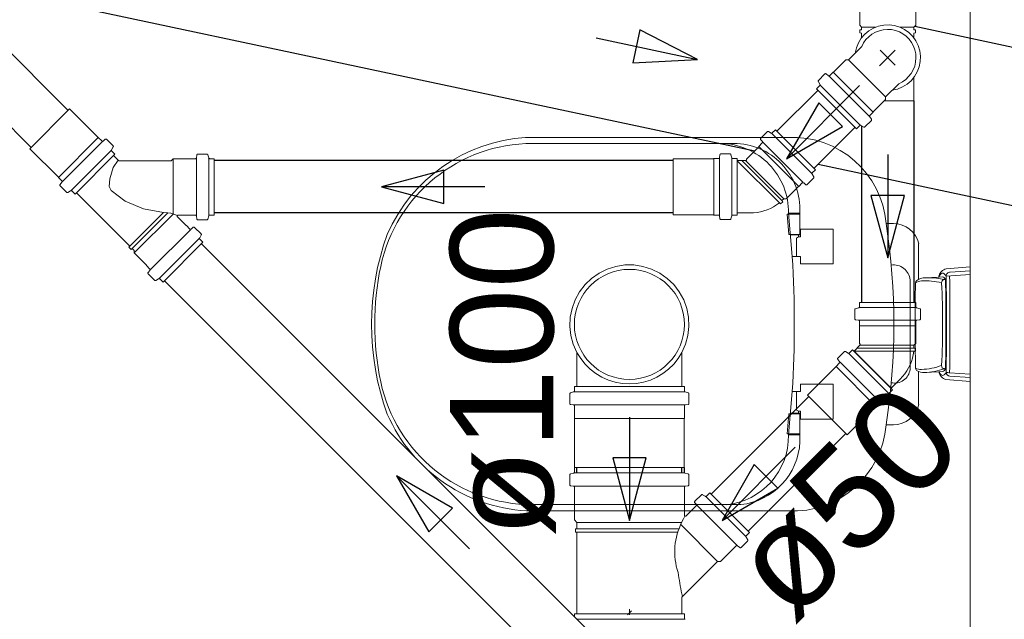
# Model space of a CAD drawing. Header units: millimetres. Extents: x 567 to 934, y -1 to 364.
# Tile 40 of 256: x 611.23 to 613.13, y 47.9 to 49.06. Entities that reach past the tile are written whole.
import ezdxf

# ---------------------------------------------------------------- set-up
doc = ezdxf.new("R2010")
doc.units = ezdxf.units.MM
doc.header["$MEASUREMENT"] = 0
doc.linetypes.add('NULL', pattern=[0])
doc.layers.add('ARQ FINA', color=8, linetype='Continuous')
for name, color, linetype, lineweight in [('CV-Condutos', 14, 'Continuous', 25), ('CV-Sentido conduto', 14, 'Continuous', 30), ('Simbolos', 14, 'Continuous', 20), ('Simbolos_int', 14, 'Continuous', 15), ('TQ-Condutos', 14, 'Continuous', 25), ('TQ-Sentido conduto', 14, 'Continuous', 30), ('TQ-Textos conduto', 7, 'Continuous', 9)]:
    doc.layers.add(name, color=color, linetype=linetype, lineweight=lineweight)
doc.styles.add('Arial', font='arial.ttf')

msp = doc.modelspace()

# ---------------------------------------------------------------- linework, layer by layer
at = {"layer": 'ARQ FINA', "lineweight": 5}
for p, q in [((613.0656, 49.5161), (613.0656, 47.189)), ((612.7131, 48.8305), (612.2047, 48.8305)), ((612.2181, 48.819), (612.6074, 48.819)), ((612.7136, 48.6837), (612.7207, 48.6001)), ((612.7136, 48.6837), (612.7358, 48.6837)), ((612.7358, 48.6848), (612.7358, 48.642)), ((612.711, 48.6818), (612.7358, 48.6818)), ((612.7144, 48.643), (612.711, 48.6818)), ((612.9168, 48.6638), (612.9024, 48.6638)), ((612.7371, 48.6383), (612.7371, 48.6533)), ((612.7371, 48.6533), (612.8001, 48.6533)), ((612.8001, 48.6533), (612.8001, 48.5859)), ((612.7175, 48.643), (612.7144, 48.643)), ((612.7172, 48.642), (612.7332, 48.642)), ((612.7175, 48.643), (612.7358, 48.643)), ((612.7327, 48.6381), (612.7288, 48.6359)), ((612.7288, 48.6359), (612.7288, 48.6001)), ((612.7358, 48.642), (612.733, 48.642)), ((612.733, 48.642), (612.733, 48.6383)), ((612.733, 48.6383), (612.7371, 48.6383)), ((612.9656, 48.5558), (612.9656, 48.6244)), ((612.7371, 48.6001), (612.7207, 48.6001)), ((612.7371, 48.5859), (612.7371, 48.6001)), ((612.8001, 48.5859), (612.7371, 48.5859)), ((613.019, 48.576), (613.0656, 48.58)), ((613.0656, 48.5724), (613.0269, 48.5699)), ((612.9489, 48.5549), (612.9489, 48.3814)), ((612.9774, 48.5589), (613.0047, 48.5604)), ((613.0045, 48.5604), (613.0116, 48.5607)), ((613.0148, 48.5554), (613.0177, 48.5556)), ((613.0656, 48.5655), (613.0187, 48.5619)), ((612.9656, 48.3136), (612.9656, 48.3777)), ((613.0045, 48.3769), (613.0122, 48.3773)), ((613.0177, 48.3832), (613.0154, 48.383)), ((613.0048, 48.377), (612.9764, 48.3754)), ((613.0656, 48.3581), (613.0184, 48.3621)), ((613.0256, 48.3752), (613.0656, 48.3726)), ((613.0656, 48.3657), (613.026, 48.3682)), ((612.7371, 48.3387), (612.7371, 48.3529)), ((612.7371, 48.3529), (612.8001, 48.3529)), ((612.8001, 48.3529), (612.8001, 48.2855)), ((612.7136, 48.255), (612.7207, 48.3388)), ((612.7207, 48.3387), (612.7371, 48.3387)), ((612.7288, 48.3029), (612.7288, 48.3388)), ((612.7329, 48.3006), (612.7288, 48.3029)), ((612.7144, 48.2958), (612.711, 48.257)), ((612.7175, 48.2958), (612.7144, 48.2958)), ((612.7172, 48.2968), (612.7344, 48.2968)), ((612.7175, 48.2958), (612.7358, 48.2958)), ((612.7371, 48.3005), (612.733, 48.3005)), ((612.733, 48.3005), (612.733, 48.2968)), ((612.733, 48.2968), (612.7358, 48.2968)), ((612.7358, 48.2968), (612.7358, 48.2417)), ((612.7371, 48.2855), (612.7371, 48.3005)), ((612.8001, 48.2855), (612.7371, 48.2855)), ((612.9024, 48.2743), (612.9168, 48.2743)), ((612.711, 48.257), (612.7358, 48.257)), ((612.7136, 48.255), (612.7358, 48.255)), ((612.6211, 48.1198), (612.2181, 48.1198)), ((612.2179, 48.1076), (612.7131, 48.1076))]:
    msp.add_line(p, q, dxfattribs=at)
for centre, radius, start, end in [((612.2181, 48.5186), 0.3004, 90, 168), ((612.2246, 48.5171), 0.314, 93.6172, 156.3827), ((612.5805, 48.6859), 0.1331, 359.0349, 89.0913), ((612.6074, 48.6906), 0.1284, 357.4413, 90), ((612.7216, 48.6493), 0.1814, 4.5869, 92.6711), ((611.6544, 48.469), 1.2632, 351.1306, 8.8694), ((612.9168, 48.6138), 0.05, 12.2947, 90), ((612.4165, 48.4691), 0.5102, 160.0784, 199.9216), ((610.6843, 48.4695), 2.0406, 356.3241, 3.6703), ((612.4496, 48.4694), 0.5371, 168, 192), ((612.9173, 48.5522), 0.0317, 4.9444, 99.0556), ((613.034, 48.551), 0.0314, 139.7409, 156.2591), ((613.012, 48.564), 0.00408, 49.0114, 130.9886), ((613.0201, 48.5629), 0.0131, 94.9119, 140.0973), ((613.0266, 48.5621), 0.00782, 87.7493, 180.9362), ((616.5259, 48.4694), 3.5673, 178.7212, 181.3732), ((612.9651, 48.5491), 0.00564, 125.4412, 180.4655), ((612.9725, 48.5299), 0.023, 93.4937, 124.5063), ((612.9778, 48.5313), 0.0274, 103.3835, 125.4412), ((612.979, 48.4237), 0.1294, 76.1701, 93.4937), ((612.9793, 48.525), 0.0339, 93.0989, 103.3835), ((612.984, 48.4205), 0.1386, 83.2723, 92.7277), ((612.987, 48.4456), 0.1133, 75.8134, 83.2723), ((613.0207, 48.5539), 0.0174, 130.9886, 158.2947), ((613.0111, 48.5611), 0.00641, 156.2591, 186.3027), ((613.016, 48.5493), 0.00624, 101.0044, 178.9956), ((611.4658, 48.469), 1.5462, 357.0381, 2.9778), ((613.0114, 48.5557), 0.00506, 39.6215, 86.9463), ((613.0027, 48.5533), 0.0182, 28.1844, 49.0114), ((612.9896, 48.5377), 0.0333, 32.4839, 39.6215), ((604.6812, 48.4693), 8.337, 359.40781, 0.59251), ((607.2854, 48.4682), 5.7341, 359.07935, 0.93623), ((602.8414, 48.4693), 10.1846, 359.47044, 0.52389), ((612.9192, 48.385), 0.0299, 256.8896, 353.1104), ((612.9656, 48.3841), 0.00601, 181.3732, 243.157), ((612.97, 48.404), 0.0226, 242.6002, 272.7747), ((612.9768, 48.4062), 0.0308, 243.157, 269.1856), ((612.9646, 48.5162), 0.1349, 272.7747, 281.2253), ((612.972, 48.4966), 0.1213, 271.8808, 281.6558), ((612.9645, 48.5169), 0.1356, 281.2253, 289.611), ((612.9647, 48.5317), 0.1571, 281.6558, 288.8284), ((613.0158, 48.3891), 0.00608, 180.4328, 266.2904), ((613.0065, 48.3882), 0.0123, 297.7565, 335.8472), ((613.0144, 48.3775), 0.00966, 183.0829, 206.9248), ((613.0207, 48.3841), 0.0174, 204.1043, 229.0114), ((613.032, 48.3864), 0.0293, 206.9248, 221.0752), ((613.012, 48.374), 0.00408, 229.0114, 310.9886), ((613.0214, 48.3772), 0.0154, 221.0752, 258.7855), ((613.0027, 48.3846), 0.0182, 310.9886, 331.9845), ((613.0269, 48.3764), 0.00818, 181.8602, 263.7517), ((613.0253, 48.3992), 0.024, 254.1834, 270.6728), ((612.2181, 48.4202), 0.3004, 192, 270), ((612.9168, 48.3243), 0.05, 270, 347.7053), ((612.2233, 48.4199), 0.3124, 203.5162, 268.9974), ((612.7216, 48.2888), 0.1814, 267.3289, 355.4131), ((612.5805, 48.2523), 0.1331, 275.2693, 1.1664), ((612.6074, 48.2475), 0.1284, 276.0994, 357.4413)]:
    msp.add_arc(centre, radius, start, end, dxfattribs=at)
at = {"layer": 'CV-Condutos'}
for p, q in [((611.3192, 48.883), (610.437, 49.7652)), ((611.2475, 48.8113), (610.3653, 49.6935)), ((612.7708, 48.9219), (612.6913, 48.8425)), ((612.8425, 48.8502), (612.763, 48.7708)), ((612.4904, 48.7858), (611.6018, 48.7858)), ((612.4904, 48.6844), (611.6018, 48.6844)), ((612.5746, 47.6276), (611.5773, 48.6249)), ((612.5029, 47.5559), (611.5056, 48.5532))]:
    msp.add_line(p, q, dxfattribs=at)
at = {"layer": 'CV-Sentido conduto'}
for p, q in [((612.7724, 48.8976), (612.7099, 48.7894)), ((612.8182, 48.8519), (612.7724, 48.8976)), ((612.7099, 48.7894), (612.8182, 48.8519)), ((612.0463, 48.7674), (611.9255, 48.7351)), ((612.0463, 48.7027), (612.0463, 48.7674)), ((611.9255, 48.7351), (612.0463, 48.7027)), ((611.9548, 48.1757), (612.0173, 48.0675)), ((612.0631, 48.1132), (611.9548, 48.1757)), ((612.0173, 48.0675), (612.0631, 48.1132))]:
    msp.add_line(p, q, dxfattribs=at)
for points in [[(612.8513, 48.9308), (612.7099, 48.7894)], [(612.1255, 48.7351), (611.9255, 48.7351)], [(612.0962, 48.0343), (611.9548, 48.1757)]]:
    msp.add_lwpolyline(points, dxfattribs=at)
at = {"layer": 'Simbolos'}
for p, q in [((612.8514, 49.0813), (612.8514, 49.0477)), ((612.96, 49.0813), (612.96, 49.0477)), ((612.8514, 49.0477), (612.855, 49.0441)), ((612.96, 49.0477), (612.9564, 49.0441)), ((612.855, 49.0389), (612.852, 49.0386)), ((612.852, 49.0386), (612.852, 49.0328)), ((612.855, 49.0325), (612.852, 49.0328)), ((612.855, 49.0441), (612.855, 49.0389)), ((612.855, 49.0325), (612.855, 49.0234)), ((612.9564, 49.0441), (612.9564, 49.0389)), ((612.9564, 49.0389), (612.9594, 49.0386)), ((612.9564, 49.0325), (612.9594, 49.0328)), ((612.9564, 49.0325), (612.9564, 49.0234)), ((612.9594, 49.0386), (612.9594, 49.0328)), ((612.8296, 48.9806), (612.8553, 49.0063)), ((612.8007, 48.9568), (612.8245, 48.9806)), ((612.8245, 48.9806), (612.8296, 48.9806)), ((612.7717, 48.941), (612.7841, 48.9534)), ((612.7868, 48.9535), (612.7909, 48.9501)), ((612.7936, 48.9502), (612.8002, 48.9568)), ((612.8002, 48.9568), (612.8007, 48.9568)), ((612.768, 48.9247), (612.7741, 48.9308)), ((612.7714, 48.9386), (612.7745, 48.9332)), ((612.9013, 48.9089), (612.927, 48.9346)), ((612.9564, 48.9466), (612.9564, 48.9012)), ((612.768, 48.9247), (612.8454, 48.8473)), ((612.8775, 48.8801), (612.9013, 48.9038)), ((612.9013, 48.9038), (612.9013, 48.9089)), ((611.377, 48.8303), (611.3218, 48.8856)), ((612.8709, 48.8729), (612.8775, 48.8795)), ((612.8775, 48.8795), (612.8775, 48.8801)), ((612.8592, 48.8507), (612.8539, 48.8538)), ((612.8617, 48.851), (612.874, 48.8634)), ((612.8742, 48.8661), (612.8708, 48.8702)), ((612.6722, 48.8416), (612.6598, 48.8292)), ((612.6746, 48.8419), (612.6799, 48.8388)), ((612.6885, 48.8453), (612.6823, 48.8392)), ((612.7658, 48.7679), (612.6885, 48.8453)), ((612.8454, 48.8473), (612.8515, 48.8535)), ((611.3775, 48.8303), (611.377, 48.8303)), ((611.3842, 48.8237), (611.3775, 48.8303)), ((611.3909, 48.827), (611.3869, 48.8236)), ((611.406, 48.8145), (611.3936, 48.8269)), ((612.6629, 48.8198), (612.6563, 48.8131)), ((612.6597, 48.8265), (612.6631, 48.8225)), ((611.3002, 48.7536), (611.245, 48.8088)), ((611.4097, 48.7982), (611.3324, 48.7208)), ((611.4063, 48.8121), (611.4032, 48.8067)), ((611.4097, 48.7982), (611.4036, 48.8043)), ((611.5876, 48.7983), (611.5701, 48.7983)), ((611.5896, 48.7969), (611.5912, 48.7909)), ((612.5807, 48.7968), (612.5803, 48.7916)), ((612.6003, 48.7987), (612.5827, 48.7987)), ((612.6022, 48.7972), (612.6038, 48.7912)), ((612.6563, 48.8126), (612.6326, 48.7888)), ((612.6563, 48.8131), (612.6563, 48.8126)), ((611.3352, 48.7236), (611.4069, 48.7953)), ((611.4159, 48.7863), (611.4069, 48.7953)), ((611.5187, 48.7854), (611.418, 48.7854)), ((611.5227, 48.7894), (611.5187, 48.7854)), ((611.5657, 48.7894), (611.5227, 48.7894)), ((611.5681, 48.7965), (611.5677, 48.7913)), ((611.6018, 48.7894), (611.5931, 48.7894)), ((611.6018, 48.68), (611.6018, 48.7894)), ((612.5685, 48.7894), (612.4904, 48.7894)), ((612.5689, 48.7898), (612.5685, 48.7894)), ((612.5783, 48.7898), (612.5689, 48.7898)), ((612.6144, 48.7898), (612.6057, 48.7898)), ((612.6144, 48.7898), (612.6144, 48.6804)), ((612.6306, 48.7858), (612.6144, 48.7858)), ((612.6326, 48.7888), (612.6326, 48.7878)), ((612.7625, 48.7541), (612.7594, 48.7594)), ((612.7658, 48.7679), (612.7597, 48.7618)), ((611.3002, 48.753), (611.3002, 48.7536)), ((611.3068, 48.7464), (611.3002, 48.753)), ((611.3035, 48.7396), (611.3069, 48.7437)), ((612.7403, 48.7424), (612.7337, 48.7358)), ((612.747, 48.7391), (612.743, 48.7425)), ((612.7621, 48.7516), (612.7497, 48.7393)), ((611.3161, 48.7245), (611.3037, 48.7369)), ((611.3185, 48.7242), (611.3238, 48.7273)), ((611.3324, 48.7208), (611.3262, 48.727)), ((611.4386, 48.6202), (611.3352, 48.7236)), ((612.7331, 48.7358), (612.7093, 48.712)), ((612.7337, 48.7358), (612.7331, 48.7358)), ((612.6961, 48.7038), (612.6984, 48.7019)), ((612.7025, 48.706), (612.6984, 48.7019)), ((612.7043, 48.712), (612.7006, 48.7083)), ((612.7006, 48.7083), (612.7025, 48.706)), ((612.7093, 48.712), (612.7043, 48.712)), ((612.6393, 48.6844), (612.6144, 48.6844)), ((611.5474, 48.6599), (611.5307, 48.6766)), ((611.5657, 48.68), (611.5321, 48.68)), ((611.5681, 48.673), (611.5677, 48.6782)), ((611.5876, 48.6711), (611.5701, 48.6711)), ((611.5896, 48.6726), (611.5912, 48.6786)), ((611.6018, 48.68), (611.5931, 48.68)), ((612.5685, 48.6808), (612.4904, 48.6808)), ((612.5689, 48.6804), (612.5685, 48.6808)), ((612.5783, 48.6804), (612.5689, 48.6804)), ((612.5807, 48.6733), (612.5803, 48.6785)), ((612.6003, 48.6715), (612.5827, 48.6715)), ((612.6022, 48.6729), (612.6038, 48.6789)), ((612.6144, 48.6804), (612.6057, 48.6804)), ((611.548, 48.6599), (611.5474, 48.6599)), ((611.5546, 48.6533), (611.548, 48.6599)), ((611.5613, 48.6566), (611.5573, 48.6532)), ((611.5764, 48.6441), (611.564, 48.6565)), ((611.5028, 48.5504), (611.5801, 48.6278)), ((611.5767, 48.6416), (611.5737, 48.6363)), ((611.5801, 48.6278), (611.574, 48.6339)), ((611.4386, 48.6202), (611.4367, 48.6179)), ((611.4409, 48.6137), (611.4367, 48.6179)), ((611.4432, 48.6157), (611.4409, 48.6137)), ((611.4469, 48.612), (611.4432, 48.6157)), ((611.4469, 48.6069), (611.4469, 48.612)), ((611.4706, 48.5831), (611.4469, 48.6069)), ((611.4706, 48.5826), (611.4706, 48.5831)), ((611.4772, 48.5759), (611.4706, 48.5826)), ((611.4739, 48.5692), (611.4773, 48.5733)), ((611.4865, 48.5541), (611.4741, 48.5665)), ((611.4889, 48.5538), (611.4942, 48.5569)), ((611.5028, 48.5504), (611.4966, 48.5566)), ((612.9603, 48.5113), (612.8509, 48.5113)), ((612.8509, 48.5113), (612.8509, 48.5026)), ((612.9603, 48.5113), (612.9603, 48.5026)), ((612.842, 48.4971), (612.842, 48.4796)), ((612.8435, 48.4991), (612.8494, 48.5007)), ((612.9677, 48.4991), (612.9618, 48.5007)), ((612.9692, 48.4971), (612.9692, 48.4796)), ((612.8438, 48.4776), (612.8491, 48.4772)), ((612.8509, 48.4752), (612.8509, 48.4658)), ((612.9603, 48.4752), (612.9603, 48.4658)), ((612.9674, 48.4776), (612.9621, 48.4772)), ((612.8509, 48.4658), (612.8513, 48.4654)), ((612.8513, 48.4654), (612.8513, 48.4318)), ((612.9603, 48.4658), (612.9599, 48.4654)), ((612.9599, 48.4654), (612.9599, 48.4318)), ((612.8215, 48.4159), (612.8091, 48.4035)), ((612.8239, 48.4163), (612.8292, 48.4132)), ((612.8378, 48.4197), (612.8316, 48.4135)), ((612.8378, 48.4197), (612.9152, 48.3423)), ((612.852, 48.4282), (612.8406, 48.4168)), ((612.8513, 48.4318), (612.852, 48.4311)), ((612.9599, 48.4318), (612.9563, 48.4282)), ((612.9563, 48.4282), (612.9563, 48.423)), ((612.9563, 48.423), (612.9593, 48.4227)), ((612.9563, 48.4166), (612.9593, 48.4169)), ((612.9593, 48.4227), (612.9593, 48.4169)), ((612.304, 48.4142), (612.304, 48.3487)), ((612.5072, 48.4142), (612.5072, 48.3487)), ((612.809, 48.4008), (612.8124, 48.3968)), ((612.8056, 48.3869), (612.7504, 48.3317)), ((612.8122, 48.3941), (612.8056, 48.3875)), ((612.8056, 48.3875), (612.8056, 48.3869)), ((612.9299, 48.3627), (612.9123, 48.3451)), ((612.2991, 48.3487), (612.2991, 48.3399)), ((612.2991, 48.3487), (612.5121, 48.3487)), ((612.5121, 48.3487), (612.5121, 48.3399)), ((612.9152, 48.3423), (612.909, 48.3361)), ((612.2903, 48.3344), (612.2903, 48.3155)), ((612.2918, 48.3364), (612.2976, 48.3379)), ((612.5194, 48.3364), (612.5136, 48.3379)), ((612.5209, 48.3344), (612.5209, 48.3155)), ((612.9114, 48.326), (612.8991, 48.3136)), ((612.9118, 48.3284), (612.9087, 48.3337)), ((612.2921, 48.3135), (612.2973, 48.3131)), ((612.2991, 48.3111), (612.2991, 48.2869)), ((612.5121, 48.3111), (612.5121, 48.2869)), ((612.5191, 48.3135), (612.5139, 48.3131)), ((612.8824, 48.3101), (612.8272, 48.2549)), ((612.883, 48.3101), (612.8824, 48.3101)), ((612.8896, 48.3167), (612.883, 48.3101)), ((612.8963, 48.3135), (612.8923, 48.3169)), ((612.2991, 48.2869), (612.2996, 48.2864)), ((612.2996, 48.2864), (612.2996, 48.1817)), ((612.5121, 48.2869), (612.5116, 48.2864)), ((612.5116, 48.2864), (612.5116, 48.1817)), ((612.2991, 48.1916), (612.2991, 48.1827)), ((612.2991, 48.1916), (612.5121, 48.1916)), ((612.5121, 48.1916), (612.5121, 48.1827)), ((612.2903, 48.1773), (612.2903, 48.1584)), ((612.2918, 48.1792), (612.2976, 48.1808)), ((612.5194, 48.1792), (612.5136, 48.1808)), ((612.5209, 48.1773), (612.5209, 48.1584)), ((612.2921, 48.1564), (612.2973, 48.1559)), ((612.2991, 48.1539), (612.2991, 48.0903)), ((612.5121, 48.1539), (612.5121, 48.0993)), ((612.5191, 48.1564), (612.5139, 48.1559)), ((612.5449, 48.1388), (612.5325, 48.1264)), ((612.5473, 48.1391), (612.5526, 48.1361)), ((612.5612, 48.1425), (612.555, 48.1364)), ((612.5612, 48.1425), (612.638, 48.0657)), ((612.5351, 48.1175), (612.5155, 48.0979)), ((612.5319, 48.1242), (612.5352, 48.1202)), ((612.2991, 48.0903), (612.304, 48.0854)), ((612.304, 48.073), (612.301, 48.0727)), ((612.301, 48.0727), (612.301, 48.0668)), ((612.304, 48.0854), (612.304, 48.073)), ((612.304, 48.0666), (612.301, 48.0668)), ((612.304, 48.0666), (612.304, 47.9087)), ((612.6346, 48.0518), (612.6316, 48.0571)), ((612.638, 48.0657), (612.6319, 48.0595)), ((612.6125, 48.0401), (612.5821, 48.0097)), ((612.6192, 48.0368), (612.6152, 48.0402)), ((612.6343, 48.0494), (612.6219, 48.037)), ((612.5764, 48.0097), (612.5072, 47.9405)), ((612.5821, 48.0097), (612.5764, 48.0097)), ((612.5072, 47.9405), (612.5072, 47.9087)), ((612.2991, 47.9087), (612.2991, 47.9031)), ((612.2991, 47.9087), (612.5121, 47.9087)), ((612.304, 47.9087), (612.5072, 47.9087)), ((612.41, 47.9145), (612.402, 47.9065)), ((612.4056, 47.9177), (612.4056, 47.9065)), ((612.5121, 47.9087), (612.5121, 47.8998))]:
    msp.add_line(p, q, dxfattribs=at)
for points in [[(612.927, 48.9346), (612.9341, 48.9382), (612.9405, 48.9428), (612.9462, 48.9483), (612.9511, 48.9545), (612.955, 48.9614), (612.9579, 48.9688), (612.9597, 48.9765), (612.9604, 48.9844), (612.9599, 48.9923), (612.9583, 49), (612.9556, 49.0075), (612.9518, 49.0144), (612.9471, 49.0208), (612.9415, 49.0264), (612.9351, 49.0311), (612.9282, 49.0349), (612.9207, 49.0376), (612.913, 49.0392), (612.9051, 49.0397), (612.8972, 49.039), (612.8895, 49.0372), (612.8821, 49.0343), (612.8752, 49.0304), (612.869, 49.0255), (612.8635, 49.0198), (612.8589, 49.0134), (612.8553, 49.0063)], [(612.7868, 48.9535), (612.7865, 48.9537), (612.7862, 48.9538), (612.7859, 48.9539), (612.7856, 48.954), (612.7853, 48.954), (612.785, 48.9539), (612.7846, 48.9538), (612.7844, 48.9536), (612.7841, 48.9534)], [(612.7909, 48.9501), (612.7911, 48.9499), (612.7914, 48.9498), (612.7917, 48.9497), (612.7921, 48.9497), (612.7924, 48.9497), (612.7927, 48.9497), (612.793, 48.9499), (612.7933, 48.95), (612.7936, 48.9502)], [(612.7717, 48.941), (612.7715, 48.9408), (612.7714, 48.9405), (612.7713, 48.9403), (612.7712, 48.94), (612.7712, 48.9397), (612.7712, 48.9394), (612.7712, 48.9391), (612.7713, 48.9388), (612.7714, 48.9386)], [(612.7742, 48.9308), (612.7744, 48.9311), (612.7745, 48.9313), (612.7746, 48.9316), (612.7747, 48.9318), (612.7747, 48.9321), (612.7747, 48.9324), (612.7747, 48.9327), (612.7746, 48.933), (612.7745, 48.9332)], [(612.8709, 48.8729), (612.8707, 48.8726), (612.8705, 48.8723), (612.8704, 48.872), (612.8703, 48.8717), (612.8703, 48.8714), (612.8704, 48.8711), (612.8705, 48.8707), (612.8706, 48.8705), (612.8708, 48.8702)], [(612.8539, 48.8538), (612.8537, 48.8539), (612.8534, 48.854), (612.8531, 48.8541), (612.8528, 48.8541), (612.8525, 48.854), (612.8522, 48.8539), (612.852, 48.8538), (612.8517, 48.8537), (612.8515, 48.8535)], [(612.8741, 48.8634), (612.8743, 48.8637), (612.8744, 48.864), (612.8746, 48.8643), (612.8746, 48.8646), (612.8746, 48.8649), (612.8746, 48.8653), (612.8745, 48.8656), (612.8744, 48.8659), (612.8742, 48.8661)], [(612.6746, 48.8419), (612.6743, 48.842), (612.6741, 48.8421), (612.6738, 48.8422), (612.6735, 48.8422), (612.6732, 48.8421), (612.6729, 48.8421), (612.6726, 48.8419), (612.6724, 48.8418), (612.6722, 48.8416)], [(612.6799, 48.8388), (612.6802, 48.8387), (612.6805, 48.8386), (612.6807, 48.8386), (612.681, 48.8386), (612.6813, 48.8386), (612.6816, 48.8387), (612.6819, 48.8388), (612.6821, 48.839), (612.6823, 48.8392)], [(612.8592, 48.8507), (612.8595, 48.8506), (612.8598, 48.8505), (612.8601, 48.8505), (612.8604, 48.8505), (612.8607, 48.8505), (612.8609, 48.8506), (612.8612, 48.8507), (612.8614, 48.8508), (612.8617, 48.851)], [(611.3842, 48.8237), (611.3844, 48.8235), (611.3847, 48.8233), (611.385, 48.8232), (611.3853, 48.8232), (611.3857, 48.8231), (611.386, 48.8232), (611.3863, 48.8233), (611.3866, 48.8234), (611.3869, 48.8236)], [(611.3936, 48.8269), (611.3934, 48.8271), (611.3931, 48.8272), (611.3928, 48.8274), (611.3924, 48.8274), (611.3921, 48.8275), (611.3918, 48.8274), (611.3915, 48.8273), (611.3912, 48.8272), (611.3909, 48.827)], [(612.6598, 48.8292), (612.6596, 48.8289), (612.6594, 48.8287), (612.6593, 48.8284), (612.6592, 48.828), (612.6592, 48.8277), (612.6593, 48.8274), (612.6593, 48.8271), (612.6595, 48.8268), (612.6597, 48.8265)], [(612.6629, 48.8198), (612.6631, 48.82), (612.6633, 48.8203), (612.6634, 48.8206), (612.6635, 48.8209), (612.6635, 48.8212), (612.6635, 48.8216), (612.6634, 48.8219), (612.6632, 48.8222), (612.6631, 48.8225)], [(611.4032, 48.8067), (611.4031, 48.8065), (611.403, 48.8062), (611.403, 48.8059), (611.403, 48.8056), (611.403, 48.8053), (611.4031, 48.8051), (611.4032, 48.8048), (611.4034, 48.8045), (611.4036, 48.8043)], [(611.4063, 48.8121), (611.4064, 48.8123), (611.4065, 48.8126), (611.4066, 48.8129), (611.4066, 48.8132), (611.4065, 48.8135), (611.4065, 48.8137), (611.4063, 48.814), (611.4062, 48.8143), (611.406, 48.8145)], [(611.5701, 48.7983), (611.5698, 48.7983), (611.5695, 48.7982), (611.5692, 48.7981), (611.5689, 48.7979), (611.5686, 48.7977), (611.5684, 48.7974), (611.5683, 48.7972), (611.5682, 48.7968), (611.5681, 48.7965)], [(611.5896, 48.7969), (611.5895, 48.7971), (611.5893, 48.7974), (611.5892, 48.7976), (611.589, 48.7978), (611.5887, 48.798), (611.5885, 48.7982), (611.5882, 48.7983), (611.5879, 48.7983), (611.5876, 48.7983)], [(612.5827, 48.7987), (612.5824, 48.7986), (612.5821, 48.7986), (612.5818, 48.7984), (612.5815, 48.7982), (612.5813, 48.798), (612.5811, 48.7978), (612.5809, 48.7975), (612.5808, 48.7972), (612.5807, 48.7968)], [(612.6022, 48.7972), (612.6021, 48.7975), (612.602, 48.7977), (612.6018, 48.798), (612.6016, 48.7982), (612.6014, 48.7983), (612.6011, 48.7985), (612.6008, 48.7986), (612.6005, 48.7986), (612.6003, 48.7987)], [(611.4159, 48.7863), (611.4161, 48.7861), (611.4163, 48.786), (611.4165, 48.7858), (611.4168, 48.7857), (611.417, 48.7856), (611.4173, 48.7855), (611.4175, 48.7855), (611.4178, 48.7855), (611.418, 48.7854)], [(611.5656, 48.7894), (611.566, 48.7895), (611.5663, 48.7895), (611.5666, 48.7897), (611.5669, 48.7899), (611.5671, 48.7901), (611.5673, 48.7903), (611.5675, 48.7906), (611.5676, 48.7909), (611.5676, 48.7913)], [(611.5911, 48.7909), (611.5912, 48.7906), (611.5914, 48.7904), (611.5915, 48.7902), (611.5918, 48.7899), (611.592, 48.7898), (611.5922, 48.7896), (611.5925, 48.7895), (611.5928, 48.7895), (611.5931, 48.7894)], [(612.5783, 48.7898), (612.5786, 48.7898), (612.5789, 48.7899), (612.5792, 48.79), (612.5795, 48.7902), (612.5797, 48.7904), (612.5799, 48.7907), (612.5801, 48.791), (612.5802, 48.7913), (612.5803, 48.7916)], [(612.6038, 48.7913), (612.6039, 48.791), (612.604, 48.7907), (612.6042, 48.7905), (612.6044, 48.7903), (612.6046, 48.7901), (612.6049, 48.79), (612.6051, 48.7899), (612.6054, 48.7898), (612.6057, 48.7898)], [(612.6306, 48.7858), (612.6309, 48.7858), (612.6312, 48.7859), (612.6316, 48.786), (612.6318, 48.7862), (612.6321, 48.7865), (612.6323, 48.7868), (612.6324, 48.7871), (612.6325, 48.7874), (612.6326, 48.7878)], [(612.7597, 48.7618), (612.7595, 48.7616), (612.7593, 48.7613), (612.7592, 48.7611), (612.7592, 48.7608), (612.7591, 48.7605), (612.7591, 48.7602), (612.7592, 48.7599), (612.7593, 48.7596), (612.7594, 48.7594)], [(611.3035, 48.7396), (611.3034, 48.7394), (611.3032, 48.7391), (611.3031, 48.7387), (611.3031, 48.7384), (611.3031, 48.7381), (611.3032, 48.7378), (611.3033, 48.7375), (611.3034, 48.7372), (611.3037, 48.7369)], [(611.3069, 48.7437), (611.3071, 48.7439), (611.3073, 48.7442), (611.3073, 48.7446), (611.3074, 48.7449), (611.3074, 48.7452), (611.3073, 48.7455), (611.3072, 48.7458), (611.307, 48.7461), (611.3068, 48.7464)], [(612.743, 48.7425), (612.7427, 48.7427), (612.7424, 48.7428), (612.7421, 48.7429), (612.7418, 48.743), (612.7415, 48.743), (612.7411, 48.7429), (612.7408, 48.7428), (612.7405, 48.7426), (612.7403, 48.7424)], [(612.7621, 48.7516), (612.7623, 48.7519), (612.7625, 48.7521), (612.7626, 48.7524), (612.7627, 48.7527), (612.7627, 48.7529), (612.7627, 48.7532), (612.7627, 48.7535), (612.7626, 48.7538), (612.7624, 48.7541)], [(611.3161, 48.7245), (611.3163, 48.7243), (611.3165, 48.7242), (611.3168, 48.7241), (611.3171, 48.724), (611.3173, 48.724), (611.3176, 48.724), (611.3179, 48.724), (611.3182, 48.7241), (611.3185, 48.7242)], [(611.3262, 48.727), (611.326, 48.7272), (611.3257, 48.7273), (611.3255, 48.7274), (611.3252, 48.7275), (611.3249, 48.7275), (611.3246, 48.7275), (611.3243, 48.7275), (611.3241, 48.7274), (611.3238, 48.7273)], [(612.747, 48.7391), (612.7473, 48.7389), (612.7476, 48.7388), (612.7479, 48.7387), (612.7482, 48.7387), (612.7486, 48.7387), (612.7489, 48.7388), (612.7492, 48.7389), (612.7495, 48.739), (612.7497, 48.7393)], [(612.6393, 48.6844), (612.6461, 48.6847), (612.6528, 48.6854), (612.6595, 48.6867), (612.666, 48.6884), (612.6725, 48.6906), (612.6787, 48.6933), (612.6847, 48.6964), (612.6905, 48.6999), (612.6961, 48.7038)], [(611.5321, 48.68), (611.5319, 48.68), (611.5316, 48.68), (611.5313, 48.6799), (611.5311, 48.6798), (611.5309, 48.6796), (611.5307, 48.6794), (611.5305, 48.6793), (611.5304, 48.679), (611.5303, 48.6788), (611.5302, 48.6786), (611.5301, 48.6783), (611.5301, 48.678), (611.5301, 48.6778), (611.5302, 48.6775), (611.5303, 48.6773), (611.5304, 48.677), (611.5305, 48.6768), (611.5307, 48.6766)], [(611.5677, 48.6782), (611.5676, 48.6785), (611.5675, 48.6788), (611.5673, 48.6791), (611.5671, 48.6794), (611.5669, 48.6796), (611.5666, 48.6798), (611.5663, 48.6799), (611.566, 48.68), (611.5657, 48.68)], [(611.5681, 48.673), (611.5682, 48.6726), (611.5683, 48.6723), (611.5684, 48.672), (611.5686, 48.6718), (611.5689, 48.6716), (611.5692, 48.6714), (611.5695, 48.6712), (611.5698, 48.6712), (611.5701, 48.6711)], [(611.5876, 48.6711), (611.5879, 48.6712), (611.5882, 48.6712), (611.5885, 48.6713), (611.5887, 48.6715), (611.589, 48.6716), (611.5892, 48.6719), (611.5893, 48.6721), (611.5895, 48.6723), (611.5896, 48.6726)], [(611.5931, 48.68), (611.5928, 48.68), (611.5925, 48.68), (611.5922, 48.6799), (611.592, 48.6797), (611.5918, 48.6795), (611.5915, 48.6793), (611.5914, 48.6791), (611.5912, 48.6788), (611.5911, 48.6786)], [(612.5803, 48.6785), (612.5802, 48.6789), (612.5801, 48.6792), (612.5799, 48.6795), (612.5797, 48.6797), (612.5795, 48.6799), (612.5792, 48.6801), (612.5789, 48.6803), (612.5786, 48.6803), (612.5783, 48.6804)], [(612.5807, 48.6733), (612.5808, 48.673), (612.5809, 48.6727), (612.5811, 48.6724), (612.5813, 48.6721), (612.5815, 48.6719), (612.5818, 48.6717), (612.5821, 48.6716), (612.5824, 48.6715), (612.5827, 48.6715)], [(612.6003, 48.6715), (612.6005, 48.6715), (612.6008, 48.6716), (612.6011, 48.6717), (612.6014, 48.6718), (612.6016, 48.672), (612.6018, 48.6722), (612.602, 48.6724), (612.6021, 48.6727), (612.6022, 48.673)], [(612.6057, 48.6804), (612.6054, 48.6803), (612.6051, 48.6803), (612.6049, 48.6802), (612.6046, 48.68), (612.6044, 48.6799), (612.6042, 48.6797), (612.604, 48.6794), (612.6039, 48.6792), (612.6038, 48.6789)], [(611.5546, 48.6533), (611.5548, 48.6531), (611.5551, 48.6529), (611.5554, 48.6528), (611.5557, 48.6527), (611.5561, 48.6527), (611.5564, 48.6528), (611.5567, 48.6528), (611.557, 48.653), (611.5573, 48.6532)], [(611.564, 48.6565), (611.5638, 48.6567), (611.5635, 48.6568), (611.5632, 48.657), (611.5629, 48.657), (611.5625, 48.657), (611.5622, 48.657), (611.5619, 48.6569), (611.5616, 48.6568), (611.5613, 48.6566)], [(611.5767, 48.6417), (611.5769, 48.6419), (611.5769, 48.6422), (611.577, 48.6425), (611.577, 48.6428), (611.577, 48.6431), (611.5769, 48.6433), (611.5768, 48.6436), (611.5766, 48.6438), (611.5764, 48.6441)], [(611.5737, 48.6363), (611.5735, 48.6361), (611.5734, 48.6358), (611.5734, 48.6355), (611.5734, 48.6352), (611.5734, 48.6349), (611.5735, 48.6346), (611.5736, 48.6344), (611.5738, 48.6341), (611.574, 48.6339)], [(611.474, 48.5692), (611.4738, 48.5689), (611.4736, 48.5686), (611.4735, 48.5683), (611.4735, 48.568), (611.4735, 48.5677), (611.4736, 48.5673), (611.4737, 48.567), (611.4739, 48.5668), (611.4741, 48.5665)], [(611.4773, 48.5732), (611.4775, 48.5735), (611.4777, 48.5738), (611.4778, 48.5741), (611.4778, 48.5745), (611.4778, 48.5748), (611.4777, 48.5751), (611.4776, 48.5754), (611.4774, 48.5757), (611.4772, 48.5759)], [(612.5072, 48.4142), (612.5143, 48.4303), (612.5189, 48.4473), (612.5208, 48.4648), (612.5201, 48.4824), (612.5167, 48.4997), (612.5107, 48.5162), (612.5022, 48.5317), (612.4915, 48.5456), (612.4788, 48.5578), (612.4644, 48.5679), (612.4486, 48.5757), (612.4318, 48.581), (612.4144, 48.5837), (612.3968, 48.5837), (612.3794, 48.581), (612.3626, 48.5757), (612.3468, 48.5679), (612.3324, 48.5578), (612.3197, 48.5456), (612.309, 48.5317), (612.3005, 48.5162), (612.2945, 48.4997), (612.2911, 48.4824), (612.2904, 48.4648), (612.2923, 48.4473), (612.2969, 48.4303), (612.304, 48.4142)], [(611.4865, 48.5541), (611.4867, 48.5539), (611.4869, 48.5538), (611.4872, 48.5537), (611.4875, 48.5536), (611.4878, 48.5535), (611.4881, 48.5535), (611.4883, 48.5536), (611.4886, 48.5537), (611.4889, 48.5538)], [(611.4966, 48.5566), (611.4964, 48.5567), (611.4962, 48.5569), (611.4959, 48.557), (611.4956, 48.5571), (611.4953, 48.5571), (611.495, 48.5571), (611.4947, 48.5571), (611.4945, 48.557), (611.4942, 48.5569)], [(612.8435, 48.4991), (612.8432, 48.499), (612.843, 48.4988), (612.8427, 48.4987), (612.8425, 48.4985), (612.8423, 48.4982), (612.8422, 48.498), (612.8421, 48.4977), (612.842, 48.4974), (612.842, 48.4971)], [(612.8494, 48.5007), (612.8497, 48.5008), (612.85, 48.5009), (612.8502, 48.5011), (612.8504, 48.5013), (612.8506, 48.5015), (612.8507, 48.5018), (612.8508, 48.502), (612.8509, 48.5023), (612.8509, 48.5026)], [(612.9603, 48.5026), (612.9603, 48.5023), (612.9604, 48.502), (612.9605, 48.5018), (612.9606, 48.5015), (612.9608, 48.5013), (612.961, 48.5011), (612.9613, 48.5009), (612.9615, 48.5008), (612.9618, 48.5007)], [(612.9692, 48.4971), (612.9692, 48.4974), (612.9691, 48.4977), (612.969, 48.498), (612.9689, 48.4982), (612.9687, 48.4985), (612.9685, 48.4987), (612.9683, 48.4988), (612.968, 48.499), (612.9677, 48.4991)], [(612.842, 48.4796), (612.842, 48.4793), (612.8421, 48.479), (612.8422, 48.4787), (612.8424, 48.4784), (612.8427, 48.4782), (612.8429, 48.478), (612.8432, 48.4778), (612.8435, 48.4777), (612.8438, 48.4776)], [(612.8509, 48.4752), (612.8509, 48.4755), (612.8508, 48.4758), (612.8507, 48.4761), (612.8505, 48.4764), (612.8503, 48.4766), (612.85, 48.4768), (612.8497, 48.477), (612.8494, 48.4771), (612.8491, 48.4772)], [(612.9621, 48.4772), (612.9618, 48.4771), (612.9615, 48.477), (612.9612, 48.4768), (612.961, 48.4766), (612.9607, 48.4764), (612.9605, 48.4761), (612.9604, 48.4758), (612.9603, 48.4755), (612.9603, 48.4752)], [(612.9674, 48.4776), (612.9677, 48.4777), (612.968, 48.4778), (612.9683, 48.478), (612.9686, 48.4782), (612.9688, 48.4784), (612.969, 48.4787), (612.9691, 48.479), (612.9692, 48.4793), (612.9692, 48.4796)], [(612.8239, 48.4163), (612.8236, 48.4164), (612.8234, 48.4165), (612.8231, 48.4165), (612.8228, 48.4165), (612.8225, 48.4165), (612.8222, 48.4164), (612.822, 48.4163), (612.8217, 48.4161), (612.8215, 48.4159)], [(612.852, 48.4283), (612.8523, 48.4285), (612.8524, 48.4288), (612.8526, 48.4291), (612.8526, 48.4295), (612.8526, 48.4298), (612.8526, 48.4302), (612.8524, 48.4305), (612.8523, 48.4308), (612.852, 48.4311)], [(612.9299, 48.3627), (612.9345, 48.3677), (612.9387, 48.373), (612.9426, 48.3786), (612.946, 48.3845), (612.9489, 48.3906), (612.9515, 48.3969), (612.9536, 48.4033), (612.9552, 48.4099), (612.9563, 48.4166)], [(612.304, 48.4142), (612.3113, 48.4025), (612.3199, 48.3917), (612.3297, 48.382), (612.3406, 48.3735), (612.3524, 48.3664), (612.3651, 48.3608), (612.3782, 48.3567), (612.3918, 48.3543), (612.4056, 48.3534), (612.4194, 48.3543), (612.433, 48.3567), (612.4462, 48.3608), (612.4588, 48.3664), (612.4706, 48.3735), (612.4815, 48.382), (612.4914, 48.3917), (612.5, 48.4025), (612.5072, 48.4142)], [(612.8091, 48.4035), (612.8089, 48.4033), (612.8087, 48.403), (612.8086, 48.4027), (612.8085, 48.4024), (612.8085, 48.4021), (612.8086, 48.4017), (612.8087, 48.4014), (612.8088, 48.4011), (612.809, 48.4008)], [(612.8122, 48.3941), (612.8125, 48.3944), (612.8126, 48.3946), (612.8127, 48.3949), (612.8128, 48.3953), (612.8128, 48.3956), (612.8128, 48.3959), (612.8127, 48.3962), (612.8126, 48.3965), (612.8124, 48.3968)], [(612.8292, 48.4132), (612.8295, 48.4131), (612.8298, 48.413), (612.8301, 48.4129), (612.8304, 48.4129), (612.8306, 48.413), (612.8309, 48.413), (612.8312, 48.4132), (612.8314, 48.4133), (612.8316, 48.4135)], [(612.2976, 48.3379), (612.2979, 48.338), (612.2982, 48.3382), (612.2984, 48.3383), (612.2986, 48.3385), (612.2988, 48.3388), (612.2989, 48.339), (612.299, 48.3393), (612.2991, 48.3396), (612.2991, 48.3399)], [(612.5121, 48.3399), (612.5121, 48.3396), (612.5122, 48.3393), (612.5123, 48.339), (612.5124, 48.3388), (612.5126, 48.3385), (612.5128, 48.3383), (612.5131, 48.3382), (612.5133, 48.338), (612.5136, 48.3379)], [(612.2918, 48.3363), (612.2915, 48.3363), (612.2913, 48.3361), (612.291, 48.3359), (612.2908, 48.3357), (612.2906, 48.3355), (612.2905, 48.3353), (612.2904, 48.335), (612.2903, 48.3347), (612.2903, 48.3344)], [(612.5209, 48.3344), (612.5209, 48.3347), (612.5208, 48.335), (612.5207, 48.3353), (612.5206, 48.3355), (612.5204, 48.3357), (612.5202, 48.3359), (612.52, 48.3361), (612.5197, 48.3363), (612.5194, 48.3363)], [(612.909, 48.3361), (612.9088, 48.3359), (612.9087, 48.3357), (612.9085, 48.3354), (612.9085, 48.3351), (612.9084, 48.3348), (612.9084, 48.3346), (612.9085, 48.3343), (612.9086, 48.334), (612.9087, 48.3337)], [(612.9114, 48.326), (612.9116, 48.3262), (612.9118, 48.3265), (612.9119, 48.3267), (612.912, 48.327), (612.912, 48.3273), (612.912, 48.3276), (612.912, 48.3279), (612.9119, 48.3281), (612.9118, 48.3284)], [(612.2903, 48.3155), (612.2903, 48.3152), (612.2904, 48.3149), (612.2905, 48.3146), (612.2907, 48.3143), (612.291, 48.314), (612.2912, 48.3138), (612.2915, 48.3137), (612.2918, 48.3136), (612.2921, 48.3135)], [(612.2991, 48.3111), (612.2991, 48.3114), (612.299, 48.3117), (612.2989, 48.312), (612.2987, 48.3123), (612.2985, 48.3125), (612.2982, 48.3127), (612.2979, 48.3129), (612.2976, 48.313), (612.2973, 48.3131)], [(612.5139, 48.3131), (612.5136, 48.313), (612.5133, 48.3129), (612.513, 48.3127), (612.5128, 48.3125), (612.5125, 48.3123), (612.5123, 48.312), (612.5122, 48.3117), (612.5121, 48.3114), (612.5121, 48.3111)], [(612.5191, 48.3135), (612.5194, 48.3136), (612.5197, 48.3137), (612.52, 48.3138), (612.5203, 48.314), (612.5205, 48.3143), (612.5207, 48.3146), (612.5208, 48.3149), (612.5209, 48.3152), (612.5209, 48.3155)], [(612.8923, 48.3169), (612.892, 48.3171), (612.8917, 48.3172), (612.8914, 48.3173), (612.8911, 48.3173), (612.8908, 48.3173), (612.8904, 48.3172), (612.8901, 48.3171), (612.8899, 48.317), (612.8896, 48.3167)], [(612.8964, 48.3135), (612.8966, 48.3133), (612.8969, 48.3132), (612.8972, 48.3131), (612.8976, 48.313), (612.8979, 48.313), (612.8982, 48.3131), (612.8985, 48.3132), (612.8988, 48.3134), (612.8991, 48.3136)], [(612.2918, 48.1792), (612.2915, 48.1791), (612.2913, 48.179), (612.291, 48.1788), (612.2908, 48.1786), (612.2906, 48.1784), (612.2905, 48.1781), (612.2904, 48.1779), (612.2903, 48.1776), (612.2903, 48.1773)], [(612.2976, 48.1808), (612.2979, 48.1809), (612.2982, 48.181), (612.2984, 48.1812), (612.2986, 48.1814), (612.2988, 48.1816), (612.2989, 48.1819), (612.299, 48.1821), (612.2991, 48.1824), (612.2991, 48.1827)], [(612.5121, 48.1827), (612.5121, 48.1824), (612.5122, 48.1821), (612.5123, 48.1819), (612.5124, 48.1816), (612.5126, 48.1814), (612.5128, 48.1812), (612.5131, 48.181), (612.5133, 48.1809), (612.5136, 48.1808)], [(612.5209, 48.1773), (612.5209, 48.1776), (612.5208, 48.1779), (612.5207, 48.1781), (612.5206, 48.1784), (612.5204, 48.1786), (612.5202, 48.1788), (612.52, 48.179), (612.5197, 48.1791), (612.5194, 48.1792)], [(612.2903, 48.1584), (612.2903, 48.158), (612.2904, 48.1577), (612.2905, 48.1574), (612.2907, 48.1571), (612.291, 48.1569), (612.2912, 48.1567), (612.2915, 48.1565), (612.2918, 48.1564), (612.2921, 48.1564)], [(612.2991, 48.1539), (612.2991, 48.1543), (612.299, 48.1546), (612.2989, 48.1549), (612.2987, 48.1552), (612.2985, 48.1554), (612.2982, 48.1556), (612.2979, 48.1558), (612.2976, 48.1559), (612.2973, 48.1559)], [(612.5139, 48.1559), (612.5136, 48.1559), (612.5133, 48.1558), (612.513, 48.1556), (612.5128, 48.1554), (612.5125, 48.1552), (612.5123, 48.1549), (612.5122, 48.1546), (612.5121, 48.1543), (612.5121, 48.1539)], [(612.5191, 48.1564), (612.5194, 48.1564), (612.5197, 48.1565), (612.52, 48.1567), (612.5203, 48.1569), (612.5205, 48.1571), (612.5207, 48.1574), (612.5208, 48.1577), (612.5209, 48.158), (612.5209, 48.1584)], [(612.5473, 48.1391), (612.547, 48.1393), (612.5468, 48.1394), (612.5465, 48.1394), (612.5462, 48.1394), (612.5459, 48.1394), (612.5456, 48.1393), (612.5453, 48.1392), (612.5451, 48.139), (612.5449, 48.1388)], [(612.5526, 48.1361), (612.5529, 48.1359), (612.5531, 48.1358), (612.5534, 48.1358), (612.5537, 48.1358), (612.554, 48.1358), (612.5543, 48.1359), (612.5546, 48.136), (612.5548, 48.1362), (612.555, 48.1364)], [(612.5325, 48.1264), (612.5323, 48.1262), (612.5321, 48.1259), (612.532, 48.1256), (612.5319, 48.1253), (612.5319, 48.1249), (612.5319, 48.1246), (612.532, 48.1243), (612.5322, 48.124), (612.5324, 48.1237)], [(612.5351, 48.1175), (612.5353, 48.1177), (612.5355, 48.118), (612.5356, 48.1183), (612.5357, 48.1186), (612.5357, 48.119), (612.5357, 48.1193), (612.5356, 48.1196), (612.5354, 48.1199), (612.5352, 48.1202)], [(612.5132, 48.0975), (612.5101, 48.0921), (612.5073, 48.0865), (612.5047, 48.0808), (612.5023, 48.075), (612.5002, 48.0692), (612.4983, 48.0632), (612.4967, 48.0572), (612.4953, 48.0511), (612.4941, 48.045)], [(612.5121, 48.0993), (612.5121, 48.099), (612.5122, 48.0988), (612.5123, 48.0985), (612.5124, 48.0983), (612.5125, 48.0981), (612.5127, 48.0979), (612.5129, 48.0977), (612.5131, 48.0976), (612.5133, 48.0974), (612.5136, 48.0974), (612.5138, 48.0973), (612.5141, 48.0973), (612.5144, 48.0973), (612.5146, 48.0974), (612.5149, 48.0974), (612.5151, 48.0976), (612.5153, 48.0977), (612.5155, 48.0979)], [(612.6319, 48.0595), (612.6317, 48.0593), (612.6315, 48.0591), (612.6314, 48.0588), (612.6313, 48.0585), (612.6313, 48.0582), (612.6313, 48.0579), (612.6313, 48.0576), (612.6314, 48.0574), (612.6316, 48.0571)], [(612.4941, 48.045), (612.4935, 48.0386), (612.4933, 48.0323), (612.4933, 48.0259), (612.4936, 48.0196), (612.4943, 48.0133), (612.4952, 48.007), (612.4964, 48.0008), (612.498, 47.9946), (612.4998, 47.9885)], [(612.6152, 48.0402), (612.6149, 48.0404), (612.6146, 48.0406), (612.6143, 48.0407), (612.614, 48.0407), (612.6137, 48.0407), (612.6133, 48.0406), (612.613, 48.0405), (612.6127, 48.0403), (612.6125, 48.0401)], [(612.6192, 48.0369), (612.6195, 48.0367), (612.6198, 48.0365), (612.6201, 48.0364), (612.6204, 48.0364), (612.6208, 48.0364), (612.6211, 48.0365), (612.6214, 48.0366), (612.6217, 48.0368), (612.6219, 48.037)], [(612.6343, 48.0494), (612.6345, 48.0496), (612.6347, 48.0498), (612.6348, 48.0501), (612.6349, 48.0504), (612.6349, 48.0507), (612.6349, 48.051), (612.6349, 48.0512), (612.6348, 48.0515), (612.6346, 48.0518)], [(612.4998, 47.9885), (612.5006, 47.9833), (612.5014, 47.9782), (612.5023, 47.973), (612.5032, 47.9678), (612.5041, 47.9627), (612.505, 47.9576), (612.506, 47.9524), (612.507, 47.9473), (612.5081, 47.9422)], [(612.5081, 47.9422), (612.5079, 47.942), (612.5078, 47.9419), (612.5076, 47.9417), (612.5075, 47.9415), (612.5074, 47.9413), (612.5073, 47.9411), (612.5073, 47.9409), (612.5072, 47.9407), (612.5072, 47.9405)], [(612.5121, 47.8998), (612.5121, 47.8996), (612.5122, 47.8993), (612.5123, 47.899), (612.5124, 47.8987), (612.5126, 47.8985), (612.5128, 47.8983), (612.5131, 47.8981), (612.5133, 47.898), (612.5136, 47.8979)]]:
    msp.add_lwpolyline(points, dxfattribs=at)
at = {"layer": 'Simbolos_int'}
for p, q in [((612.855, 49.0441), (612.8822, 49.0441)), ((612.9564, 49.0441), (612.9292, 49.0441)), ((612.8897, 48.969), (612.9202, 48.9995)), ((612.891, 48.9996), (612.9202, 48.9705)), ((612.9013, 48.9089), (612.8296, 48.9806)), ((612.9057, 48.985), (612.8897, 48.969)), ((612.8775, 48.8795), (612.8002, 48.9568)), ((612.7752, 48.9319), (612.8526, 48.8546)), ((612.7923, 48.9489), (612.8696, 48.8716)), ((612.9564, 48.9012), (612.8987, 48.9012)), ((611.3218, 48.8856), (611.245, 48.8088)), ((612.7586, 48.7607), (612.6812, 48.8381)), ((611.3775, 48.8303), (611.3002, 48.753)), ((611.3855, 48.8224), (611.3081, 48.7451)), ((612.7416, 48.7437), (612.6642, 48.8211)), ((611.4025, 48.8054), (611.3251, 48.7281)), ((612.7337, 48.7358), (612.6563, 48.8131)), ((611.5227, 48.7894), (611.5227, 48.6821)), ((611.5675, 48.68), (611.5675, 48.7894)), ((611.5916, 48.68), (611.5916, 48.7894)), ((612.4904, 48.7894), (612.4904, 48.6808)), ((612.5689, 48.7898), (612.5689, 48.6804)), ((612.5801, 48.7898), (612.5801, 48.6804)), ((612.6042, 48.7898), (612.6042, 48.6804)), ((612.6144, 48.7858), (612.6144, 48.6844)), ((612.6961, 48.7038), (612.6144, 48.7855)), ((612.7006, 48.7083), (612.6232, 48.7858)), ((612.7043, 48.712), (612.6305, 48.7858)), ((611.4386, 48.6202), (611.5039, 48.6854)), ((611.4432, 48.6157), (611.512, 48.6844)), ((611.5222, 48.6823), (611.4469, 48.6069)), ((611.512, 48.6844), (611.5039, 48.6854)), ((611.4785, 48.5747), (611.5559, 48.652)), ((611.4955, 48.5576), (611.5729, 48.635)), ((612.9603, 48.5011), (612.8509, 48.5011)), ((612.9603, 48.477), (612.8509, 48.477)), ((612.9603, 48.4658), (612.8509, 48.4658)), ((612.8406, 48.4168), (612.9123, 48.3451)), ((612.9563, 48.4166), (612.8408, 48.4166)), ((612.9563, 48.423), (612.8468, 48.423)), ((612.9563, 48.4282), (612.852, 48.4282)), ((612.8306, 48.4124), (612.9079, 48.3351)), ((612.8056, 48.3875), (612.883, 48.3101)), ((612.8135, 48.3954), (612.8909, 48.318)), ((612.304, 48.3487), (612.5072, 48.3487)), ((612.2991, 48.3383), (612.5121, 48.3383)), ((612.7504, 48.3317), (612.8272, 48.2549)), ((612.2991, 48.3129), (612.5121, 48.3129)), ((612.2996, 48.2864), (612.5116, 48.2864)), ((612.2991, 48.1812), (612.5121, 48.1812)), ((612.2996, 48.1817), (612.5116, 48.1817)), ((612.2991, 48.1558), (612.5121, 48.1558)), ((612.5534, 48.1358), (612.6308, 48.0584)), ((612.5539, 48.1353), (612.6313, 48.0579)), ((612.5364, 48.1188), (612.6138, 48.0414)), ((612.5369, 48.1183), (612.6143, 48.0409)), ((612.5068, 48.0854), (612.304, 48.0854)), ((612.5015, 48.073), (612.304, 48.073)), ((612.5049, 48.0813), (612.5764, 48.0097)), ((612.4993, 48.0666), (612.304, 48.0666)), ((612.3039, 47.8983), (612.5121, 47.8983))]:
    msp.add_line(p, q, dxfattribs=at)
for points in [[(612.9144, 48.922), (612.9246, 48.9243), (612.9343, 48.9282), (612.9432, 48.9336), (612.9511, 48.9404), (612.9578, 48.9485), (612.963, 48.9575), (612.9668, 48.9672), (612.9688, 48.9775), (612.9692, 48.9879), (612.9679, 48.9983), (612.9649, 49.0083), (612.9603, 49.0176), (612.9542, 49.0261), (612.9468, 49.0335), (612.9383, 49.0396), (612.929, 49.0442), (612.919, 49.0472), (612.9086, 49.0485), (612.8982, 49.0481), (612.8879, 49.0461), (612.8782, 49.0423), (612.8692, 49.0371), (612.8611, 49.0304), (612.8543, 49.0225), (612.8489, 49.0136), (612.845, 49.0039), (612.8427, 48.9937)], [(611.4157, 48.7865), (611.4062, 48.7721), (611.3999, 48.7506), (611.3984, 48.7356)], [(611.3984, 48.7356), (611.4022, 48.7277), (611.4296, 48.7069), (611.4647, 48.6923), (611.5039, 48.6854)], [(611.512, 48.6844), (611.5179, 48.6838), (611.5306, 48.6794)]]:
    msp.add_lwpolyline(points, dxfattribs=at)
msp.add_circle((612.4056, 48.4687), 0.1065, dxfattribs=at)
at = {"layer": 'TQ-Condutos'}
for p, q in [((611.0601, 49.1422), (612.6485, 48.8048)), ((612.958, 49.0457), (613.8225, 48.8621)), ((612.9563, 48.9012), (612.9563, 48.5113)), ((612.8549, 48.8532), (612.8549, 48.5113)), ((612.771, 48.7787), (613.835, 48.5527)), ((612.7529, 48.3291), (612.5637, 48.1399)), ((612.8246, 48.2574), (612.6354, 48.0682)), ((612.304, 48.1817), (612.304, 48.1916)), ((612.5072, 48.1817), (612.5072, 48.1916))]:
    msp.add_line(p, q, dxfattribs=at)
at = {"layer": 'TQ-Sentido conduto'}
for p, q in [((612.4259, 49.0385), (612.4124, 48.9752)), ((612.5373, 48.9817), (612.4259, 49.0385)), ((612.4124, 48.9752), (612.5373, 48.9817)), ((612.938, 48.7183), (612.8733, 48.7183)), ((612.8733, 48.7183), (612.9056, 48.5976)), ((612.9056, 48.5976), (612.938, 48.7183)), ((612.438, 48.2102), (612.3733, 48.2102)), ((612.3733, 48.2102), (612.4056, 48.0894)), ((612.4056, 48.0894), (612.438, 48.2102)), ((612.6474, 48.1976), (612.5849, 48.0894)), ((612.6932, 48.1519), (612.6474, 48.1976)), ((612.5849, 48.0894), (612.6932, 48.1519))]:
    msp.add_line(p, q, dxfattribs=at)
for points in [[(612.3416, 49.0233), (612.5373, 48.9817)], [(612.9056, 48.7976), (612.9056, 48.5976)], [(612.4056, 48.2894), (612.4056, 48.0894)], [(612.7263, 48.2308), (612.5849, 48.0894)]]:
    msp.add_lwpolyline(points, dxfattribs=at)

# ---------------------------------------------------------------- texts
at = {"layer": 'TQ-Textos conduto', "linetype": 'NULL', "char_height": 0.2, "attachment_point": 8, "line_spacing_factor": 0.6, "style": 'Arial'}
for s, insert, width, rotation in [('ø100', (612.2636, 48.3751), 1.273476, 90.0002), ('ø50', (612.8943, 48.0536), 0.962805, 45.0001)]:
    msp.add_mtext(s, dxfattribs=dict(at, insert=insert, width=width, rotation=rotation))

doc.saveas('drawing.dxf')
